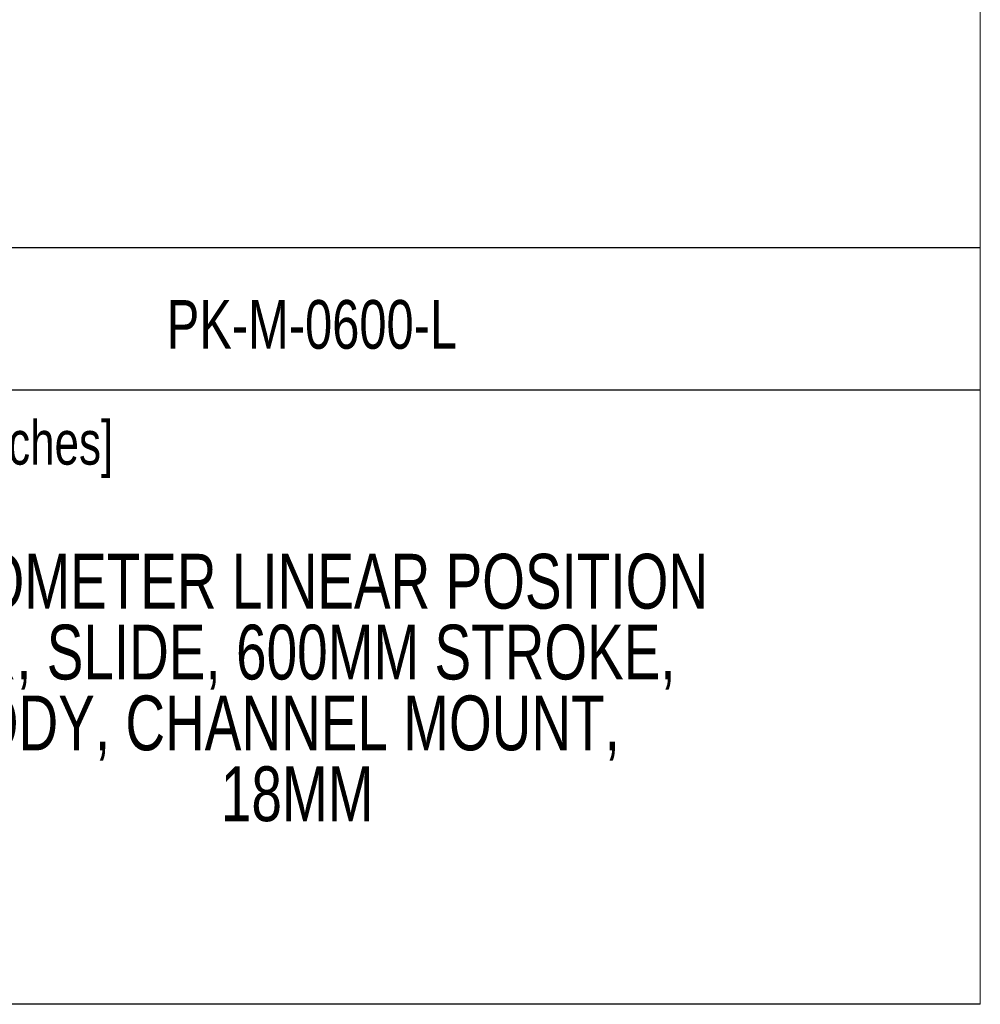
# Model space of a CAD drawing. Header units: millimetres. Extents: x 0 to 432, y 0 to 279.
# Tile 9 of 13: x 348 to 432, y 0 to 86. Entities that reach past the tile are written whole.
import ezdxf
from ezdxf.enums import TextEntityAlignment as Align

# ---------------------------------------------------------------- set-up
doc = ezdxf.new("R2010")
doc.units = ezdxf.units.MM
doc.layers.add('TEXT', color=140, linetype='Continuous', lineweight=25)
doc.styles.add('SLDTEXTSTYLE0', font='TXT', dxfattribs={"width": 0.75})

# ---------------------------------------------------------------- blocks, each defined once
blk = doc.blocks.new('SW_NOTE_0')
at = {"layer": 'TEXT', "color": 0, "insert": (0, 4.911), "char_height": 3.81, "attachment_point": 1, "style": 'SLDTEXTSTYLE0'}
blk.add_mtext('Units: mm [inches]', dxfattribs=at)
blk = doc.blocks.new('SW_NOTE_0_1')
at = {"layer": 'TEXT', "color": 0, "insert": (0, 4.911), "char_height": 3.81, "attachment_point": 1, "style": 'SLDTEXTSTYLE0'}
blk.add_mtext('Scale: Full', dxfattribs=at)
blk = doc.blocks.new('Block4')
at = {"color": 140, "linetype": 'Continuous', "lineweight": 18}
blk.add_line((431.8, 0), (431.8, 65.761), dxfattribs=at)
at = {"layer": 'TEXT'}
for p, q in [((431.8, 65.761), (317.5, 65.761)), ((317.5, 53.394), (431.8, 53.394)), ((431.8, 0), (317.5, 0))]:
    blk.add_line(p, q, dxfattribs=at)
for name, p in [('SW_NOTE_0', (324.985, 45.803)), ('SW_NOTE_0_1', (324.985, 39.127))]:
    blk.add_blockref(name, p, dxfattribs=at)
at = {"layer": 'TEXT', "color": 140, "style": 'SLDTEXTSTYLE0', "width": 0.75}
for tag, height, p in [('AUTOATTR0', 4.233, (361.062, 55.707)), ('AUTOATTR1_0', 4.763, (324.266, 32.963)), ('AUTOATTR1_1', 4.763, (327.804, 26.805)), ('AUTOATTR1_2', 4.763, (324.024, 20.647)), ('AUTOATTR1_3', 4.763, (365.769, 14.489))]:
    blk.add_attdef(tag, text='', height=height, dxfattribs=at).set_placement(p, align=Align.BOTTOM_LEFT)

msp = doc.modelspace()

# ---------------------------------------------------------------- linework, layer by layer
at = {"color": 7, "linetype": 'Continuous', "lineweight": 18}
for p, q in [((431.8, 0), (431.8, 279.4)), ((0, 0), (431.8, 0))]:
    msp.add_line(p, q, dxfattribs=at)

# ---------------------------------------------------------------- block references
at = {"color": 7, "linetype": 'Continuous'}
ref = msp.add_blockref('Block4', (0, 0), dxfattribs=at)
ref.add_attrib('AUTOATTR0', 'PK-M-0600-L', dxfattribs={"layer": 'TEXT', "height": 4.2333333, "style": 'SLDTEXTSTYLE0', "width": 0.75}).set_placement((361.06159, 55.70711), align=Align.BOTTOM_LEFT)
ref.add_attrib('AUTOATTR1_0', 'POTENTIOMETER LINEAR POSITION ', dxfattribs={"layer": 'TEXT', "height": 4.7625, "style": 'SLDTEXTSTYLE0', "width": 0.75}).set_placement((324.26553, 32.96333), align=Align.BOTTOM_LEFT)
ref.add_attrib('AUTOATTR1_1', 'SENSOR, SLIDE, 600MM STROKE, ', dxfattribs={"layer": 'TEXT', "height": 4.7625, "style": 'SLDTEXTSTYLE0', "width": 0.75}).set_placement((327.80432, 26.80515), align=Align.BOTTOM_LEFT)
ref.add_attrib('AUTOATTR1_2', '761MM BODY, CHANNEL MOUNT, ', dxfattribs={"layer": 'TEXT', "height": 4.7625, "style": 'SLDTEXTSTYLE0', "width": 0.75}).set_placement((324.02408, 20.64698), align=Align.BOTTOM_LEFT)
ref.add_attrib('AUTOATTR1_3', '18MM', dxfattribs={"layer": 'TEXT', "height": 4.7625, "style": 'SLDTEXTSTYLE0', "width": 0.75}).set_placement((365.76872, 14.4888), align=Align.BOTTOM_LEFT)

doc.saveas('drawing.dxf')
